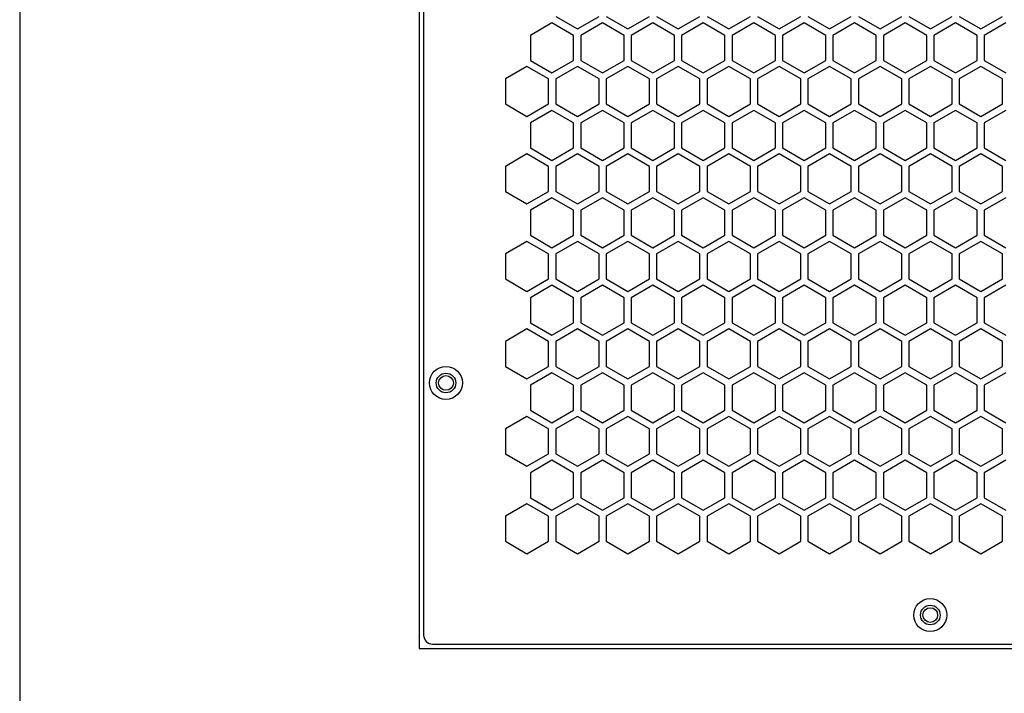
# Model space of a CAD drawing. Header units: millimetres. Extents: x 230 to 1215, y 162 to 1832.
# Tile 3 of 9: x 230 to 451, y 640 to 791. Entities that reach past the tile are written whole.
import ezdxf

# ---------------------------------------------------------------- set-up
doc = ezdxf.new("R2010")
doc.units = ezdxf.units.MM
doc.header["$LTSCALE"] = 129.637177
doc.layers.add('00_COMPONENTS_3', color=7, linetype='CONTINUOUS')

msp = doc.modelspace()

# ---------------------------------------------------------------- linework, layer by layer
at = {"layer": '00_COMPONENTS_3', "color": 7, "linetype": 'Continuous'}
for p, q in [((230.3, 1816.45), (230.3, 559.45)), ((319.8, 928.95), (319.8, 649.95)), ((320.8, 925.95), (320.8, 652.95)), ((349.55, 790.13), (344.7, 787.33)), ((354.4, 787.33), (349.55, 790.13)), ((350.4, 791.57), (355.25, 788.77)), ((355.25, 788.77), (360.1, 791.57)), ((360.85, 790.13), (356, 787.33)), ((365.7, 787.33), (360.85, 790.13)), ((361.7, 791.57), (366.55, 788.77)), ((366.55, 788.77), (371.4, 791.57)), ((372.15, 790.13), (367.3, 787.33)), ((377, 787.33), (372.15, 790.13)), ((373, 791.57), (377.85, 788.77)), ((377.85, 788.77), (382.7, 791.57)), ((383.45, 790.13), (378.6, 787.33)), ((388.3, 787.33), (383.45, 790.13)), ((384.3, 791.57), (389.15, 788.77)), ((389.15, 788.77), (394, 791.57)), ((394.75, 790.13), (389.9, 787.33)), ((399.6, 787.33), (394.75, 790.13)), ((395.6, 791.57), (400.45, 788.77)), ((400.45, 788.77), (405.3, 791.57)), ((406.05, 790.13), (401.2, 787.33)), ((410.9, 787.33), (406.05, 790.13)), ((406.9, 791.57), (411.75, 788.77)), ((411.75, 788.77), (416.6, 791.57)), ((417.35, 790.13), (412.5, 787.33)), ((422.2, 787.33), (417.35, 790.13)), ((418.2, 791.57), (423.05, 788.77)), ((423.05, 788.77), (427.9, 791.57)), ((428.65, 790.13), (423.8, 787.33)), ((433.5, 787.33), (428.65, 790.13)), ((429.5, 791.57), (434.35, 788.77)), ((434.35, 788.77), (439.2, 791.57)), ((439.95, 790.13), (435.1, 787.33)), ((444.8, 787.33), (439.95, 790.13)), ((440.8, 791.57), (445.65, 788.77)), ((445.65, 788.77), (450.5, 791.57)), ((451.25, 790.13), (446.4, 787.33)), ((344.7, 787.33), (344.7, 781.73)), ((354.4, 781.73), (354.4, 787.33)), ((356, 787.33), (356, 781.73)), ((365.7, 781.73), (365.7, 787.33)), ((367.3, 787.33), (367.3, 781.73)), ((377, 781.73), (377, 787.33)), ((378.6, 787.33), (378.6, 781.73)), ((388.3, 781.73), (388.3, 787.33)), ((389.9, 787.33), (389.9, 781.73)), ((399.6, 781.73), (399.6, 787.33)), ((401.2, 787.33), (401.2, 781.73)), ((410.9, 781.73), (410.9, 787.33)), ((412.5, 787.33), (412.5, 781.73)), ((422.2, 781.73), (422.2, 787.33)), ((423.8, 787.33), (423.8, 781.73)), ((433.5, 781.73), (433.5, 787.33)), ((435.1, 787.33), (435.1, 781.73)), ((444.8, 781.73), (444.8, 787.33)), ((446.4, 787.33), (446.4, 781.73)), ((344.7, 781.73), (349.55, 778.93)), ((349.55, 778.93), (354.4, 781.73)), ((356, 781.73), (360.85, 778.93)), ((360.85, 778.93), (365.7, 781.73)), ((367.3, 781.73), (372.15, 778.93)), ((372.15, 778.93), (377, 781.73)), ((378.6, 781.73), (383.45, 778.93)), ((383.45, 778.93), (388.3, 781.73)), ((389.9, 781.73), (394.75, 778.93)), ((394.75, 778.93), (399.6, 781.73)), ((401.2, 781.73), (406.05, 778.93)), ((406.05, 778.93), (410.9, 781.73)), ((412.5, 781.73), (417.35, 778.93)), ((417.35, 778.93), (422.2, 781.73)), ((423.8, 781.73), (428.65, 778.93)), ((428.65, 778.93), (433.5, 781.73)), ((435.1, 781.73), (439.95, 778.93)), ((439.95, 778.93), (444.8, 781.73)), ((446.4, 781.73), (451.25, 778.93)), ((343.95, 780.37), (339.1, 777.57)), ((348.8, 777.57), (343.95, 780.37)), ((355.25, 780.37), (350.4, 777.57)), ((360.1, 777.57), (355.25, 780.37)), ((366.55, 780.37), (361.7, 777.57)), ((371.4, 777.57), (366.55, 780.37)), ((377.85, 780.37), (373, 777.57)), ((382.7, 777.57), (377.85, 780.37)), ((389.15, 780.37), (384.3, 777.57)), ((394, 777.57), (389.15, 780.37)), ((400.45, 780.37), (395.6, 777.57)), ((405.3, 777.57), (400.45, 780.37)), ((411.75, 780.37), (406.9, 777.57)), ((416.6, 777.57), (411.75, 780.37)), ((423.05, 780.37), (418.2, 777.57)), ((427.9, 777.57), (423.05, 780.37)), ((434.35, 780.37), (429.5, 777.57)), ((439.2, 777.57), (434.35, 780.37)), ((445.65, 780.37), (440.8, 777.57)), ((450.5, 777.57), (445.65, 780.37)), ((339.1, 777.57), (339.1, 771.97)), ((348.8, 771.97), (348.8, 777.57)), ((350.4, 777.57), (350.4, 771.97)), ((360.1, 771.97), (360.1, 777.57)), ((361.7, 777.57), (361.7, 771.97)), ((371.4, 771.97), (371.4, 777.57)), ((373, 777.57), (373, 771.97)), ((382.7, 771.97), (382.7, 777.57)), ((384.3, 777.57), (384.3, 771.97)), ((394, 771.97), (394, 777.57)), ((395.6, 777.57), (395.6, 771.97)), ((405.3, 771.97), (405.3, 777.57)), ((406.9, 777.57), (406.9, 771.97)), ((416.6, 771.97), (416.6, 777.57)), ((418.2, 777.57), (418.2, 771.97)), ((427.9, 771.97), (427.9, 777.57)), ((429.5, 777.57), (429.5, 771.97)), ((439.2, 771.97), (439.2, 777.57)), ((440.8, 777.57), (440.8, 771.97)), ((450.5, 771.97), (450.5, 777.57)), ((339.1, 771.97), (343.95, 769.17)), ((343.95, 769.17), (348.8, 771.97)), ((349.55, 770.53), (344.7, 767.73)), ((354.4, 767.73), (349.55, 770.53)), ((350.4, 771.97), (355.25, 769.17)), ((355.25, 769.17), (360.1, 771.97)), ((360.85, 770.53), (356, 767.73)), ((365.7, 767.73), (360.85, 770.53)), ((361.7, 771.97), (366.55, 769.17)), ((366.55, 769.17), (371.4, 771.97)), ((372.15, 770.53), (367.3, 767.73)), ((377, 767.73), (372.15, 770.53)), ((373, 771.97), (377.85, 769.17)), ((377.85, 769.17), (382.7, 771.97)), ((383.45, 770.53), (378.6, 767.73)), ((388.3, 767.73), (383.45, 770.53)), ((384.3, 771.97), (389.15, 769.17)), ((389.15, 769.17), (394, 771.97)), ((394.75, 770.53), (389.9, 767.73)), ((399.6, 767.73), (394.75, 770.53)), ((395.6, 771.97), (400.45, 769.17)), ((400.45, 769.17), (405.3, 771.97)), ((406.05, 770.53), (401.2, 767.73)), ((410.9, 767.73), (406.05, 770.53)), ((406.9, 771.97), (411.75, 769.17)), ((411.75, 769.17), (416.6, 771.97)), ((417.35, 770.53), (412.5, 767.73)), ((422.2, 767.73), (417.35, 770.53)), ((418.2, 771.97), (423.05, 769.17)), ((423.05, 769.17), (427.9, 771.97)), ((428.65, 770.53), (423.8, 767.73)), ((433.5, 767.73), (428.65, 770.53)), ((429.5, 771.97), (434.35, 769.17)), ((434.35, 769.17), (439.2, 771.97)), ((439.95, 770.53), (435.1, 767.73)), ((444.8, 767.73), (439.95, 770.53)), ((440.8, 771.97), (445.65, 769.17)), ((445.65, 769.17), (450.5, 771.97)), ((451.25, 770.53), (446.4, 767.73)), ((344.7, 767.73), (344.7, 762.13)), ((354.4, 762.13), (354.4, 767.73)), ((356, 767.73), (356, 762.13)), ((365.7, 762.13), (365.7, 767.73)), ((367.3, 767.73), (367.3, 762.13)), ((377, 762.13), (377, 767.73)), ((378.6, 767.73), (378.6, 762.13)), ((388.3, 762.13), (388.3, 767.73)), ((389.9, 767.73), (389.9, 762.13)), ((399.6, 762.13), (399.6, 767.73)), ((401.2, 767.73), (401.2, 762.13)), ((410.9, 762.13), (410.9, 767.73)), ((412.5, 767.73), (412.5, 762.13)), ((422.2, 762.13), (422.2, 767.73)), ((423.8, 767.73), (423.8, 762.13)), ((433.5, 762.13), (433.5, 767.73)), ((435.1, 767.73), (435.1, 762.13)), ((444.8, 762.13), (444.8, 767.73)), ((446.4, 767.73), (446.4, 762.13)), ((344.7, 762.13), (349.55, 759.33)), ((349.55, 759.33), (354.4, 762.13)), ((356, 762.13), (360.85, 759.33)), ((360.85, 759.33), (365.7, 762.13)), ((367.3, 762.13), (372.15, 759.33)), ((372.15, 759.33), (377, 762.13)), ((378.6, 762.13), (383.45, 759.33)), ((383.45, 759.33), (388.3, 762.13)), ((389.9, 762.13), (394.75, 759.33)), ((394.75, 759.33), (399.6, 762.13)), ((401.2, 762.13), (406.05, 759.33)), ((406.05, 759.33), (410.9, 762.13)), ((412.5, 762.13), (417.35, 759.33)), ((417.35, 759.33), (422.2, 762.13)), ((423.8, 762.13), (428.65, 759.33)), ((428.65, 759.33), (433.5, 762.13)), ((435.1, 762.13), (439.95, 759.33)), ((439.95, 759.33), (444.8, 762.13)), ((446.4, 762.13), (451.25, 759.33)), ((343.95, 760.77), (339.1, 757.97)), ((348.8, 757.97), (343.95, 760.77)), ((355.25, 760.77), (350.4, 757.97)), ((360.1, 757.97), (355.25, 760.77)), ((366.55, 760.77), (361.7, 757.97)), ((371.4, 757.97), (366.55, 760.77)), ((377.85, 760.77), (373, 757.97)), ((382.7, 757.97), (377.85, 760.77)), ((389.15, 760.77), (384.3, 757.97)), ((394, 757.97), (389.15, 760.77)), ((400.45, 760.77), (395.6, 757.97)), ((405.3, 757.97), (400.45, 760.77)), ((411.75, 760.77), (406.9, 757.97)), ((416.6, 757.97), (411.75, 760.77)), ((423.05, 760.77), (418.2, 757.97)), ((427.9, 757.97), (423.05, 760.77)), ((434.35, 760.77), (429.5, 757.97)), ((439.2, 757.97), (434.35, 760.77)), ((445.65, 760.77), (440.8, 757.97)), ((450.5, 757.97), (445.65, 760.77)), ((339.1, 757.97), (339.1, 752.37)), ((348.8, 752.37), (348.8, 757.97)), ((350.4, 757.97), (350.4, 752.37)), ((360.1, 752.37), (360.1, 757.97)), ((361.7, 757.97), (361.7, 752.37)), ((371.4, 752.37), (371.4, 757.97)), ((373, 757.97), (373, 752.37)), ((382.7, 752.37), (382.7, 757.97)), ((384.3, 757.97), (384.3, 752.37)), ((394, 752.37), (394, 757.97)), ((395.6, 757.97), (395.6, 752.37)), ((405.3, 752.37), (405.3, 757.97)), ((406.9, 757.97), (406.9, 752.37)), ((416.6, 752.37), (416.6, 757.97)), ((418.2, 757.97), (418.2, 752.37)), ((427.9, 752.37), (427.9, 757.97)), ((429.5, 757.97), (429.5, 752.37)), ((439.2, 752.37), (439.2, 757.97)), ((440.8, 757.97), (440.8, 752.37)), ((450.5, 752.37), (450.5, 757.97)), ((339.1, 752.37), (343.95, 749.57)), ((343.95, 749.57), (348.8, 752.37)), ((350.4, 752.37), (355.25, 749.57)), ((355.25, 749.57), (360.1, 752.37)), ((361.7, 752.37), (366.55, 749.57)), ((366.55, 749.57), (371.4, 752.37)), ((373, 752.37), (377.85, 749.57)), ((377.85, 749.57), (382.7, 752.37)), ((384.3, 752.37), (389.15, 749.57)), ((389.15, 749.57), (394, 752.37)), ((395.6, 752.37), (400.45, 749.57)), ((400.45, 749.57), (405.3, 752.37)), ((406.9, 752.37), (411.75, 749.57)), ((411.75, 749.57), (416.6, 752.37)), ((418.2, 752.37), (423.05, 749.57)), ((423.05, 749.57), (427.9, 752.37)), ((429.5, 752.37), (434.35, 749.57)), ((434.35, 749.57), (439.2, 752.37)), ((440.8, 752.37), (445.65, 749.57)), ((445.65, 749.57), (450.5, 752.37)), ((349.55, 750.93), (344.7, 748.13)), ((354.4, 748.13), (349.55, 750.93)), ((360.85, 750.93), (356, 748.13)), ((365.7, 748.13), (360.85, 750.93)), ((372.15, 750.93), (367.3, 748.13)), ((377, 748.13), (372.15, 750.93)), ((383.45, 750.93), (378.6, 748.13)), ((388.3, 748.13), (383.45, 750.93)), ((394.75, 750.93), (389.9, 748.13)), ((399.6, 748.13), (394.75, 750.93)), ((406.05, 750.93), (401.2, 748.13)), ((410.9, 748.13), (406.05, 750.93)), ((417.35, 750.93), (412.5, 748.13)), ((422.2, 748.13), (417.35, 750.93)), ((428.65, 750.93), (423.8, 748.13)), ((433.5, 748.13), (428.65, 750.93)), ((439.95, 750.93), (435.1, 748.13)), ((444.8, 748.13), (439.95, 750.93)), ((451.25, 750.93), (446.4, 748.13)), ((344.7, 748.13), (344.7, 742.53)), ((354.4, 742.53), (354.4, 748.13)), ((356, 748.13), (356, 742.53)), ((365.7, 742.53), (365.7, 748.13)), ((367.3, 748.13), (367.3, 742.53)), ((377, 742.53), (377, 748.13)), ((378.6, 748.13), (378.6, 742.53)), ((388.3, 742.53), (388.3, 748.13)), ((389.9, 748.13), (389.9, 742.53)), ((399.6, 742.53), (399.6, 748.13)), ((401.2, 748.13), (401.2, 742.53)), ((410.9, 742.53), (410.9, 748.13)), ((412.5, 748.13), (412.5, 742.53)), ((422.2, 742.53), (422.2, 748.13)), ((423.8, 748.13), (423.8, 742.53)), ((433.5, 742.53), (433.5, 748.13)), ((435.1, 748.13), (435.1, 742.53)), ((444.8, 742.53), (444.8, 748.13)), ((446.4, 748.13), (446.4, 742.53)), ((343.95, 741.17), (339.1, 738.37)), ((348.8, 738.37), (343.95, 741.17)), ((344.7, 742.53), (349.55, 739.73)), ((349.55, 739.73), (354.4, 742.53)), ((355.25, 741.17), (350.4, 738.37)), ((360.1, 738.37), (355.25, 741.17)), ((356, 742.53), (360.85, 739.73)), ((360.85, 739.73), (365.7, 742.53)), ((366.55, 741.17), (361.7, 738.37)), ((371.4, 738.37), (366.55, 741.17)), ((367.3, 742.53), (372.15, 739.73)), ((372.15, 739.73), (377, 742.53)), ((377.85, 741.17), (373, 738.37)), ((382.7, 738.37), (377.85, 741.17)), ((378.6, 742.53), (383.45, 739.73)), ((383.45, 739.73), (388.3, 742.53)), ((389.15, 741.17), (384.3, 738.37)), ((394, 738.37), (389.15, 741.17)), ((389.9, 742.53), (394.75, 739.73)), ((394.75, 739.73), (399.6, 742.53)), ((400.45, 741.17), (395.6, 738.37)), ((405.3, 738.37), (400.45, 741.17)), ((401.2, 742.53), (406.05, 739.73)), ((406.05, 739.73), (410.9, 742.53)), ((411.75, 741.17), (406.9, 738.37)), ((416.6, 738.37), (411.75, 741.17)), ((412.5, 742.53), (417.35, 739.73)), ((417.35, 739.73), (422.2, 742.53)), ((423.05, 741.17), (418.2, 738.37)), ((427.9, 738.37), (423.05, 741.17)), ((423.8, 742.53), (428.65, 739.73)), ((428.65, 739.73), (433.5, 742.53)), ((434.35, 741.17), (429.5, 738.37)), ((439.2, 738.37), (434.35, 741.17)), ((435.1, 742.53), (439.95, 739.73)), ((439.95, 739.73), (444.8, 742.53)), ((445.65, 741.17), (440.8, 738.37)), ((450.5, 738.37), (445.65, 741.17)), ((446.4, 742.53), (451.25, 739.73)), ((339.1, 738.37), (339.1, 732.77)), ((348.8, 732.77), (348.8, 738.37)), ((350.4, 738.37), (350.4, 732.77)), ((360.1, 732.77), (360.1, 738.37)), ((361.7, 738.37), (361.7, 732.77)), ((371.4, 732.77), (371.4, 738.37)), ((373, 738.37), (373, 732.77)), ((382.7, 732.77), (382.7, 738.37)), ((384.3, 738.37), (384.3, 732.77)), ((394, 732.77), (394, 738.37)), ((395.6, 738.37), (395.6, 732.77)), ((405.3, 732.77), (405.3, 738.37)), ((406.9, 738.37), (406.9, 732.77)), ((416.6, 732.77), (416.6, 738.37)), ((418.2, 738.37), (418.2, 732.77)), ((427.9, 732.77), (427.9, 738.37)), ((429.5, 738.37), (429.5, 732.77)), ((439.2, 732.77), (439.2, 738.37)), ((440.8, 738.37), (440.8, 732.77)), ((450.5, 732.77), (450.5, 738.37)), ((339.1, 732.77), (343.95, 729.97)), ((343.95, 729.97), (348.8, 732.77)), ((350.4, 732.77), (355.25, 729.97)), ((355.25, 729.97), (360.1, 732.77)), ((361.7, 732.77), (366.55, 729.97)), ((366.55, 729.97), (371.4, 732.77)), ((373, 732.77), (377.85, 729.97)), ((377.85, 729.97), (382.7, 732.77)), ((384.3, 732.77), (389.15, 729.97)), ((389.15, 729.97), (394, 732.77)), ((395.6, 732.77), (400.45, 729.97)), ((400.45, 729.97), (405.3, 732.77)), ((406.9, 732.77), (411.75, 729.97)), ((411.75, 729.97), (416.6, 732.77)), ((418.2, 732.77), (423.05, 729.97)), ((423.05, 729.97), (427.9, 732.77)), ((429.5, 732.77), (434.35, 729.97)), ((434.35, 729.97), (439.2, 732.77)), ((440.8, 732.77), (445.65, 729.97)), ((445.65, 729.97), (450.5, 732.77)), ((349.55, 731.33), (344.7, 728.53)), ((354.4, 728.53), (349.55, 731.33)), ((360.85, 731.33), (356, 728.53)), ((365.7, 728.53), (360.85, 731.33)), ((372.15, 731.33), (367.3, 728.53)), ((377, 728.53), (372.15, 731.33)), ((383.45, 731.33), (378.6, 728.53)), ((388.3, 728.53), (383.45, 731.33)), ((394.75, 731.33), (389.9, 728.53)), ((399.6, 728.53), (394.75, 731.33)), ((406.05, 731.33), (401.2, 728.53)), ((410.9, 728.53), (406.05, 731.33)), ((417.35, 731.33), (412.5, 728.53)), ((422.2, 728.53), (417.35, 731.33)), ((428.65, 731.33), (423.8, 728.53)), ((433.5, 728.53), (428.65, 731.33)), ((439.95, 731.33), (435.1, 728.53)), ((444.8, 728.53), (439.95, 731.33)), ((451.25, 731.33), (446.4, 728.53)), ((344.7, 728.53), (344.7, 722.93)), ((354.4, 722.93), (354.4, 728.53)), ((356, 728.53), (356, 722.93)), ((365.7, 722.93), (365.7, 728.53)), ((367.3, 728.53), (367.3, 722.93)), ((377, 722.93), (377, 728.53)), ((378.6, 728.53), (378.6, 722.93)), ((388.3, 722.93), (388.3, 728.53)), ((389.9, 728.53), (389.9, 722.93)), ((399.6, 722.93), (399.6, 728.53)), ((401.2, 728.53), (401.2, 722.93)), ((410.9, 722.93), (410.9, 728.53)), ((412.5, 728.53), (412.5, 722.93)), ((422.2, 722.93), (422.2, 728.53)), ((423.8, 728.53), (423.8, 722.93)), ((433.5, 722.93), (433.5, 728.53)), ((435.1, 728.53), (435.1, 722.93)), ((444.8, 722.93), (444.8, 728.53)), ((446.4, 728.53), (446.4, 722.93)), ((343.95, 721.57), (339.1, 718.77)), ((348.8, 718.77), (343.95, 721.57)), ((344.7, 722.93), (349.55, 720.13)), ((349.55, 720.13), (354.4, 722.93)), ((355.25, 721.57), (350.4, 718.77)), ((360.1, 718.77), (355.25, 721.57)), ((356, 722.93), (360.85, 720.13)), ((360.85, 720.13), (365.7, 722.93)), ((366.55, 721.57), (361.7, 718.77)), ((371.4, 718.77), (366.55, 721.57)), ((367.3, 722.93), (372.15, 720.13)), ((372.15, 720.13), (377, 722.93)), ((377.85, 721.57), (373, 718.77)), ((382.7, 718.77), (377.85, 721.57)), ((378.6, 722.93), (383.45, 720.13)), ((383.45, 720.13), (388.3, 722.93)), ((389.15, 721.57), (384.3, 718.77)), ((394, 718.77), (389.15, 721.57)), ((389.9, 722.93), (394.75, 720.13)), ((394.75, 720.13), (399.6, 722.93)), ((400.45, 721.57), (395.6, 718.77)), ((405.3, 718.77), (400.45, 721.57)), ((401.2, 722.93), (406.05, 720.13)), ((406.05, 720.13), (410.9, 722.93)), ((411.75, 721.57), (406.9, 718.77)), ((416.6, 718.77), (411.75, 721.57)), ((412.5, 722.93), (417.35, 720.13)), ((417.35, 720.13), (422.2, 722.93)), ((423.05, 721.57), (418.2, 718.77)), ((427.9, 718.77), (423.05, 721.57)), ((423.8, 722.93), (428.65, 720.13)), ((428.65, 720.13), (433.5, 722.93)), ((434.35, 721.57), (429.5, 718.77)), ((439.2, 718.77), (434.35, 721.57)), ((435.1, 722.93), (439.95, 720.13)), ((439.95, 720.13), (444.8, 722.93)), ((445.65, 721.57), (440.8, 718.77)), ((450.5, 718.77), (445.65, 721.57)), ((446.4, 722.93), (451.25, 720.13)), ((339.1, 718.77), (339.1, 713.17)), ((348.8, 713.17), (348.8, 718.77)), ((350.4, 718.77), (350.4, 713.17)), ((360.1, 713.17), (360.1, 718.77)), ((361.7, 718.77), (361.7, 713.17)), ((371.4, 713.17), (371.4, 718.77)), ((373, 718.77), (373, 713.17)), ((382.7, 713.17), (382.7, 718.77)), ((384.3, 718.77), (384.3, 713.17)), ((394, 713.17), (394, 718.77)), ((395.6, 718.77), (395.6, 713.17)), ((405.3, 713.17), (405.3, 718.77)), ((406.9, 718.77), (406.9, 713.17)), ((416.6, 713.17), (416.6, 718.77)), ((418.2, 718.77), (418.2, 713.17)), ((427.9, 713.17), (427.9, 718.77)), ((429.5, 718.77), (429.5, 713.17)), ((439.2, 713.17), (439.2, 718.77)), ((440.8, 718.77), (440.8, 713.17)), ((450.5, 713.17), (450.5, 718.77)), ((339.1, 713.17), (343.95, 710.37)), ((343.95, 710.37), (348.8, 713.17)), ((350.4, 713.17), (355.25, 710.37)), ((355.25, 710.37), (360.1, 713.17)), ((361.7, 713.17), (366.55, 710.37)), ((366.55, 710.37), (371.4, 713.17)), ((373, 713.17), (377.85, 710.37)), ((377.85, 710.37), (382.7, 713.17)), ((384.3, 713.17), (389.15, 710.37)), ((389.15, 710.37), (394, 713.17)), ((395.6, 713.17), (400.45, 710.37)), ((400.45, 710.37), (405.3, 713.17)), ((406.9, 713.17), (411.75, 710.37)), ((411.75, 710.37), (416.6, 713.17)), ((418.2, 713.17), (423.05, 710.37)), ((423.05, 710.37), (427.9, 713.17)), ((429.5, 713.17), (434.35, 710.37)), ((434.35, 710.37), (439.2, 713.17)), ((440.8, 713.17), (445.65, 710.37)), ((445.65, 710.37), (450.5, 713.17)), ((349.55, 711.73), (344.7, 708.93)), ((354.4, 708.93), (349.55, 711.73)), ((360.85, 711.73), (356, 708.93)), ((365.7, 708.93), (360.85, 711.73)), ((372.15, 711.73), (367.3, 708.93)), ((377, 708.93), (372.15, 711.73)), ((383.45, 711.73), (378.6, 708.93)), ((388.3, 708.93), (383.45, 711.73)), ((394.75, 711.73), (389.9, 708.93)), ((399.6, 708.93), (394.75, 711.73)), ((406.05, 711.73), (401.2, 708.93)), ((410.9, 708.93), (406.05, 711.73)), ((417.35, 711.73), (412.5, 708.93)), ((422.2, 708.93), (417.35, 711.73)), ((428.65, 711.73), (423.8, 708.93)), ((433.5, 708.93), (428.65, 711.73)), ((439.95, 711.73), (435.1, 708.93)), ((444.8, 708.93), (439.95, 711.73)), ((451.25, 711.73), (446.4, 708.93)), ((344.7, 708.93), (344.7, 703.33)), ((354.4, 703.33), (354.4, 708.93)), ((356, 708.93), (356, 703.33)), ((365.7, 703.33), (365.7, 708.93)), ((367.3, 708.93), (367.3, 703.33)), ((377, 703.33), (377, 708.93)), ((378.6, 708.93), (378.6, 703.33)), ((388.3, 703.33), (388.3, 708.93)), ((389.9, 708.93), (389.9, 703.33)), ((399.6, 703.33), (399.6, 708.93)), ((401.2, 708.93), (401.2, 703.33)), ((410.9, 703.33), (410.9, 708.93)), ((412.5, 708.93), (412.5, 703.33)), ((422.2, 703.33), (422.2, 708.93)), ((423.8, 708.93), (423.8, 703.33)), ((433.5, 703.33), (433.5, 708.93)), ((435.1, 708.93), (435.1, 703.33)), ((444.8, 703.33), (444.8, 708.93)), ((446.4, 708.93), (446.4, 703.33)), ((343.95, 701.97), (339.1, 699.17)), ((348.8, 699.17), (343.95, 701.97)), ((344.7, 703.33), (349.55, 700.53)), ((349.55, 700.53), (354.4, 703.33)), ((355.25, 701.97), (350.4, 699.17)), ((360.1, 699.17), (355.25, 701.97)), ((356, 703.33), (360.85, 700.53)), ((360.85, 700.53), (365.7, 703.33)), ((366.55, 701.97), (361.7, 699.17)), ((371.4, 699.17), (366.55, 701.97)), ((367.3, 703.33), (372.15, 700.53)), ((372.15, 700.53), (377, 703.33)), ((377.85, 701.97), (373, 699.17)), ((382.7, 699.17), (377.85, 701.97)), ((378.6, 703.33), (383.45, 700.53)), ((383.45, 700.53), (388.3, 703.33)), ((389.15, 701.97), (384.3, 699.17)), ((394, 699.17), (389.15, 701.97)), ((389.9, 703.33), (394.75, 700.53)), ((394.75, 700.53), (399.6, 703.33)), ((400.45, 701.97), (395.6, 699.17)), ((405.3, 699.17), (400.45, 701.97)), ((401.2, 703.33), (406.05, 700.53)), ((406.05, 700.53), (410.9, 703.33)), ((411.75, 701.97), (406.9, 699.17)), ((416.6, 699.17), (411.75, 701.97)), ((412.5, 703.33), (417.35, 700.53)), ((417.35, 700.53), (422.2, 703.33)), ((423.05, 701.97), (418.2, 699.17)), ((427.9, 699.17), (423.05, 701.97)), ((423.8, 703.33), (428.65, 700.53)), ((428.65, 700.53), (433.5, 703.33)), ((434.35, 701.97), (429.5, 699.17)), ((439.2, 699.17), (434.35, 701.97)), ((435.1, 703.33), (439.95, 700.53)), ((439.95, 700.53), (444.8, 703.33)), ((445.65, 701.97), (440.8, 699.17)), ((450.5, 699.17), (445.65, 701.97)), ((446.4, 703.33), (451.25, 700.53)), ((339.1, 699.17), (339.1, 693.57)), ((348.8, 693.57), (348.8, 699.17)), ((350.4, 699.17), (350.4, 693.57)), ((360.1, 693.57), (360.1, 699.17)), ((361.7, 699.17), (361.7, 693.57)), ((371.4, 693.57), (371.4, 699.17)), ((373, 699.17), (373, 693.57)), ((382.7, 693.57), (382.7, 699.17)), ((384.3, 699.17), (384.3, 693.57)), ((394, 693.57), (394, 699.17)), ((395.6, 699.17), (395.6, 693.57)), ((405.3, 693.57), (405.3, 699.17)), ((406.9, 699.17), (406.9, 693.57)), ((416.6, 693.57), (416.6, 699.17)), ((418.2, 699.17), (418.2, 693.57)), ((427.9, 693.57), (427.9, 699.17)), ((429.5, 699.17), (429.5, 693.57)), ((439.2, 693.57), (439.2, 699.17)), ((440.8, 699.17), (440.8, 693.57)), ((450.5, 693.57), (450.5, 699.17)), ((339.1, 693.57), (343.95, 690.77)), ((343.95, 690.77), (348.8, 693.57)), ((350.4, 693.57), (355.25, 690.77)), ((355.25, 690.77), (360.1, 693.57)), ((361.7, 693.57), (366.55, 690.77)), ((366.55, 690.77), (371.4, 693.57)), ((373, 693.57), (377.85, 690.77)), ((377.85, 690.77), (382.7, 693.57)), ((384.3, 693.57), (389.15, 690.77)), ((389.15, 690.77), (394, 693.57)), ((395.6, 693.57), (400.45, 690.77)), ((400.45, 690.77), (405.3, 693.57)), ((406.9, 693.57), (411.75, 690.77)), ((411.75, 690.77), (416.6, 693.57)), ((418.2, 693.57), (423.05, 690.77)), ((423.05, 690.77), (427.9, 693.57)), ((429.5, 693.57), (434.35, 690.77)), ((434.35, 690.77), (439.2, 693.57)), ((440.8, 693.57), (445.65, 690.77)), ((445.65, 690.77), (450.5, 693.57)), ((349.55, 692.13), (344.7, 689.33)), ((354.4, 689.33), (349.55, 692.13)), ((360.85, 692.13), (356, 689.33)), ((365.7, 689.33), (360.85, 692.13)), ((372.15, 692.13), (367.3, 689.33)), ((377, 689.33), (372.15, 692.13)), ((383.45, 692.13), (378.6, 689.33)), ((388.3, 689.33), (383.45, 692.13)), ((394.75, 692.13), (389.9, 689.33)), ((399.6, 689.33), (394.75, 692.13)), ((406.05, 692.13), (401.2, 689.33)), ((410.9, 689.33), (406.05, 692.13)), ((417.35, 692.13), (412.5, 689.33)), ((422.2, 689.33), (417.35, 692.13)), ((428.65, 692.13), (423.8, 689.33)), ((433.5, 689.33), (428.65, 692.13)), ((439.95, 692.13), (435.1, 689.33)), ((444.8, 689.33), (439.95, 692.13)), ((451.25, 692.13), (446.4, 689.33)), ((344.7, 689.33), (344.7, 683.73)), ((354.4, 683.73), (354.4, 689.33)), ((356, 689.33), (356, 683.73)), ((365.7, 683.73), (365.7, 689.33)), ((367.3, 689.33), (367.3, 683.73)), ((377, 683.73), (377, 689.33)), ((378.6, 689.33), (378.6, 683.73)), ((388.3, 683.73), (388.3, 689.33)), ((389.9, 689.33), (389.9, 683.73)), ((399.6, 683.73), (399.6, 689.33)), ((401.2, 689.33), (401.2, 683.73)), ((410.9, 683.73), (410.9, 689.33)), ((412.5, 689.33), (412.5, 683.73)), ((422.2, 683.73), (422.2, 689.33)), ((423.8, 689.33), (423.8, 683.73)), ((433.5, 683.73), (433.5, 689.33)), ((435.1, 689.33), (435.1, 683.73)), ((444.8, 683.73), (444.8, 689.33)), ((446.4, 689.33), (446.4, 683.73)), ((343.95, 682.37), (339.1, 679.57)), ((348.8, 679.57), (343.95, 682.37)), ((344.7, 683.73), (349.55, 680.93)), ((349.55, 680.93), (354.4, 683.73)), ((355.25, 682.37), (350.4, 679.57)), ((360.1, 679.57), (355.25, 682.37)), ((356, 683.73), (360.85, 680.93)), ((360.85, 680.93), (365.7, 683.73)), ((366.55, 682.37), (361.7, 679.57)), ((371.4, 679.57), (366.55, 682.37)), ((367.3, 683.73), (372.15, 680.93)), ((372.15, 680.93), (377, 683.73)), ((377.85, 682.37), (373, 679.57)), ((382.7, 679.57), (377.85, 682.37)), ((378.6, 683.73), (383.45, 680.93)), ((383.45, 680.93), (388.3, 683.73)), ((389.15, 682.37), (384.3, 679.57)), ((394, 679.57), (389.15, 682.37)), ((389.9, 683.73), (394.75, 680.93)), ((394.75, 680.93), (399.6, 683.73)), ((400.45, 682.37), (395.6, 679.57)), ((405.3, 679.57), (400.45, 682.37)), ((401.2, 683.73), (406.05, 680.93)), ((406.05, 680.93), (410.9, 683.73)), ((411.75, 682.37), (406.9, 679.57)), ((416.6, 679.57), (411.75, 682.37)), ((412.5, 683.73), (417.35, 680.93)), ((417.35, 680.93), (422.2, 683.73)), ((423.05, 682.37), (418.2, 679.57)), ((427.9, 679.57), (423.05, 682.37)), ((423.8, 683.73), (428.65, 680.93)), ((428.65, 680.93), (433.5, 683.73)), ((434.35, 682.37), (429.5, 679.57)), ((439.2, 679.57), (434.35, 682.37)), ((435.1, 683.73), (439.95, 680.93)), ((439.95, 680.93), (444.8, 683.73)), ((445.65, 682.37), (440.8, 679.57)), ((450.5, 679.57), (445.65, 682.37)), ((446.4, 683.73), (451.25, 680.93)), ((339.1, 679.57), (339.1, 673.97)), ((348.8, 673.97), (348.8, 679.57)), ((350.4, 679.57), (350.4, 673.97)), ((360.1, 673.97), (360.1, 679.57)), ((361.7, 679.57), (361.7, 673.97)), ((371.4, 673.97), (371.4, 679.57)), ((373, 679.57), (373, 673.97)), ((382.7, 673.97), (382.7, 679.57)), ((384.3, 679.57), (384.3, 673.97)), ((394, 673.97), (394, 679.57)), ((395.6, 679.57), (395.6, 673.97)), ((405.3, 673.97), (405.3, 679.57)), ((406.9, 679.57), (406.9, 673.97)), ((416.6, 673.97), (416.6, 679.57)), ((418.2, 679.57), (418.2, 673.97)), ((427.9, 673.97), (427.9, 679.57)), ((429.5, 679.57), (429.5, 673.97)), ((439.2, 673.97), (439.2, 679.57)), ((440.8, 679.57), (440.8, 673.97)), ((450.5, 673.97), (450.5, 679.57)), ((339.1, 673.97), (343.95, 671.17)), ((343.95, 671.17), (348.8, 673.97)), ((350.4, 673.97), (355.25, 671.17)), ((355.25, 671.17), (360.1, 673.97)), ((361.7, 673.97), (366.55, 671.17)), ((366.55, 671.17), (371.4, 673.97)), ((373, 673.97), (377.85, 671.17)), ((377.85, 671.17), (382.7, 673.97)), ((384.3, 673.97), (389.15, 671.17)), ((389.15, 671.17), (394, 673.97)), ((395.6, 673.97), (400.45, 671.17)), ((400.45, 671.17), (405.3, 673.97)), ((406.9, 673.97), (411.75, 671.17)), ((411.75, 671.17), (416.6, 673.97)), ((418.2, 673.97), (423.05, 671.17)), ((423.05, 671.17), (427.9, 673.97)), ((429.5, 673.97), (434.35, 671.17)), ((434.35, 671.17), (439.2, 673.97)), ((440.8, 673.97), (445.65, 671.17)), ((445.65, 671.17), (450.5, 673.97)), ((322.8, 650.95), (545.8, 650.95)), ((319.8, 649.95), (548.8, 649.95))]:
    msp.add_line(p, q, dxfattribs=at)
for centre, radius in [((325.8, 709.45), 3.7), ((325.8, 709.45), 2.2), ((325.8, 709.45), 1.65), ((434.3, 657.45), 3.7), ((434.3, 657.45), 2.2), ((434.3, 657.45), 1.65)]:
    msp.add_circle(centre, radius, dxfattribs=at)
msp.add_arc((322.8, 652.95), 2, 180, 270, dxfattribs=at)

doc.saveas('drawing.dxf')
